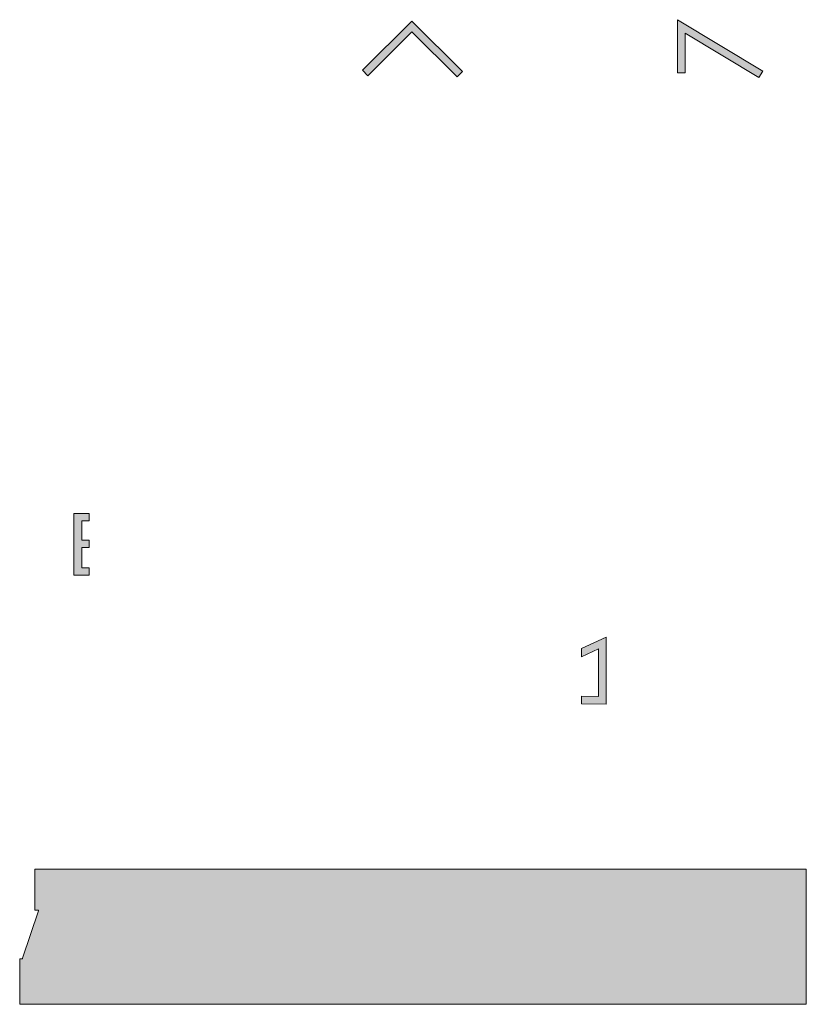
# Model space of a CAD drawing. Header units: millimetres. Extents: x -324 to -247, y -83 to 38.
# Tile 3 of 11: x -284 to -247, y -83 to -37. Entities that reach past the tile are written whole.
import ezdxf

# ---------------------------------------------------------------- set-up
doc = ezdxf.new("R2010")
doc.units = ezdxf.units.MM
doc.header["$MEASUREMENT"] = 0
doc.layers.add('Print', color=7, linetype='Continuous', lineweight=0)

# ---------------------------------------------------------------- blocks, each defined once
blk = doc.blocks.new('Block_0')
at = {"layer": 'Print'}
h = blk.add_hatch(color=4, dxfattribs=at)
h.dxf.hatch_style = 2
h.paths.add_polyline_path([(-267.527, -39.458), (-265.485, -37.416), (-263.384, -39.517), (-263.135, -39.268), (-265.485, -36.918), (-267.776, -39.209)])
h = blk.add_hatch(color=4, dxfattribs=at)
h.dxf.hatch_style = 2
h.paths.add_polyline_path([(-253.146, -39.333), (-252.793, -39.333), (-252.793, -37.479), (-249.365, -39.544), (-249.183, -39.241), (-253.146, -36.855)])
h = blk.add_hatch(color=4, dxfattribs=at)
h.dxf.hatch_style = 2
h.paths.add_polyline_path([(-281.199, -62.65), (-281.199, -62.652), (-281.198, -62.654), (-281.198, -62.656), (-281.197, -62.658), (-281.197, -62.66), (-281.196, -62.662), (-281.195, -62.664), (-281.194, -62.666), (-281.193, -62.668), (-281.192, -62.67), (-281.191, -62.671), (-281.19, -62.673), (-281.189, -62.674), (-281.187, -62.676), (-281.186, -62.677), (-281.184, -62.678), (-281.183, -62.679), (-281.181, -62.681), (-281.18, -62.682), (-281.178, -62.683), (-281.176, -62.683), (-281.174, -62.684), (-281.172, -62.685), (-281.17, -62.686), (-281.168, -62.686), (-281.166, -62.687), (-281.164, -62.687), (-281.161, -62.687), (-281.159, -62.687), (-281.157, -62.687), (-280.481, -62.687), (-280.481, -62.344), (-280.797, -62.344), (-280.799, -62.344), (-280.802, -62.344), (-280.803, -62.344), (-280.804, -62.344), (-280.806, -62.344), (-280.807, -62.343), (-280.808, -62.343), (-280.809, -62.343), (-280.81, -62.342), (-280.812, -62.342), (-280.813, -62.341), (-280.814, -62.34), (-280.814, -62.34), (-280.815, -62.339), (-280.816, -62.338), (-280.817, -62.337), (-280.818, -62.337), (-280.818, -62.336), (-280.819, -62.335), (-280.819, -62.334), (-280.82, -62.333), (-280.82, -62.332), (-280.821, -62.33), (-280.821, -62.329), (-280.822, -62.328), (-280.822, -62.327), (-280.822, -62.325), (-280.822, -62.324), (-280.822, -62.322), (-280.822, -62.321), (-280.822, -61.421), (-280.822, -61.419), (-280.822, -61.418), (-280.822, -61.416), (-280.822, -61.415), (-280.822, -61.414), (-280.821, -61.412), (-280.821, -61.411), (-280.82, -61.41), (-280.82, -61.409), (-280.819, -61.408), (-280.819, -61.407), (-280.818, -61.406), (-280.818, -61.405), (-280.817, -61.404), (-280.816, -61.403), (-280.815, -61.402), (-280.814, -61.402), (-280.814, -61.401), (-280.813, -61.4), (-280.812, -61.4), (-280.81, -61.399), (-280.809, -61.399), (-280.808, -61.398), (-280.807, -61.398), (-280.806, -61.398), (-280.804, -61.397), (-280.803, -61.397), (-280.802, -61.397), (-280.8, -61.397), (-280.799, -61.397), (-280.481, -61.397), (-280.481, -61.054), (-280.799, -61.054), (-280.8, -61.054), (-280.802, -61.054), (-280.803, -61.054), (-280.804, -61.054), (-280.806, -61.053), (-280.807, -61.053), (-280.808, -61.053), (-280.809, -61.052), (-280.81, -61.052), (-280.812, -61.051), (-280.813, -61.051), (-280.814, -61.05), (-280.814, -61.049), (-280.815, -61.049), (-280.816, -61.048), (-280.817, -61.047), (-280.818, -61.046), (-280.818, -61.045), (-280.819, -61.044), (-280.819, -61.043), (-280.82, -61.042), (-280.82, -61.041), (-280.821, -61.04), (-280.821, -61.039), (-280.822, -61.037), (-280.822, -61.036), (-280.822, -61.035), (-280.822, -61.033), (-280.822, -61.032), (-280.822, -61.03), (-280.822, -60.177), (-280.822, -60.175), (-280.822, -60.174), (-280.822, -60.172), (-280.822, -60.171), (-280.822, -60.17), (-280.821, -60.168), (-280.821, -60.167), (-280.82, -60.166), (-280.82, -60.165), (-280.819, -60.164), (-280.819, -60.163), (-280.818, -60.162), (-280.818, -60.161), (-280.817, -60.16), (-280.816, -60.159), (-280.815, -60.159), (-280.814, -60.158), (-280.814, -60.157), (-280.813, -60.157), (-280.812, -60.156), (-280.81, -60.156), (-280.809, -60.155), (-280.808, -60.155), (-280.807, -60.154), (-280.806, -60.154), (-280.804, -60.154), (-280.803, -60.153), (-280.802, -60.153), (-280.8, -60.153), (-280.799, -60.153), (-280.481, -60.153), (-280.481, -59.811), (-281.157, -59.81), (-281.159, -59.81), (-281.161, -59.81), (-281.164, -59.811), (-281.166, -59.811), (-281.168, -59.811), (-281.17, -59.812), (-281.172, -59.813), (-281.174, -59.813), (-281.176, -59.814), (-281.178, -59.815), (-281.18, -59.816), (-281.181, -59.817), (-281.183, -59.818), (-281.184, -59.819), (-281.186, -59.821), (-281.187, -59.822), (-281.189, -59.823), (-281.19, -59.825), (-281.191, -59.826), (-281.192, -59.828), (-281.193, -59.83), (-281.194, -59.832), (-281.195, -59.833), (-281.196, -59.835), (-281.197, -59.837), (-281.197, -59.839), (-281.198, -59.841), (-281.198, -59.844), (-281.199, -59.846), (-281.199, -59.848), (-281.199, -59.85), (-281.199, -59.853), (-281.199, -62.645), (-281.199, -62.647)])
h = blk.add_hatch(color=4, dxfattribs=at)
h.dxf.hatch_style = 2
h.paths.add_polyline_path([(-257.607, -68.316), (-257.607, -68.668), (-256.462, -68.677), (-256.462, -65.56), (-257.607, -66.094), (-257.607, -66.484), (-256.815, -66.114), (-256.815, -68.322)])
h = blk.add_hatch(color=4, dxfattribs=at)
h.dxf.hatch_style = 2
h.paths.add_polyline_path([(-283.007, -76.348), (-283.007, -78.256), (-282.859, -78.256), (-282.858, -78.256), (-282.856, -78.256), (-282.854, -78.257), (-282.852, -78.257), (-282.851, -78.257), (-282.849, -78.258), (-282.848, -78.258), (-282.846, -78.259), (-282.845, -78.26), (-282.844, -78.261), (-282.842, -78.262), (-282.841, -78.263), (-282.84, -78.264), (-282.839, -78.265), (-282.838, -78.266), (-282.837, -78.267), (-282.837, -78.269), (-282.836, -78.27), (-282.836, -78.272), (-282.835, -78.273), (-282.835, -78.275), (-282.835, -78.277), (-282.834, -78.279), (-282.834, -78.281), (-282.835, -78.283), (-282.835, -78.285), (-282.835, -78.287), (-282.836, -78.289), (-282.836, -78.291), (-282.837, -78.294), (-283.571, -80.499), (-283.572, -80.501), (-283.573, -80.503), (-283.573, -80.505), (-283.574, -80.506), (-283.575, -80.508), (-283.576, -80.509), (-283.577, -80.511), (-283.578, -80.513), (-283.579, -80.514), (-283.58, -80.515), (-283.581, -80.517), (-283.582, -80.518), (-283.583, -80.519), (-283.584, -80.52), (-283.585, -80.522), (-283.587, -80.523), (-283.588, -80.524), (-283.589, -80.525), (-283.591, -80.525), (-283.592, -80.526), (-283.594, -80.527), (-283.595, -80.528), (-283.597, -80.528), (-283.598, -80.529), (-283.6, -80.529), (-283.602, -80.53), (-283.603, -80.53), (-283.605, -80.53), (-283.607, -80.531), (-283.609, -80.531), (-283.611, -80.531), (-283.707, -80.531), (-283.707, -82.639), (-247.161, -82.639), (-247.161, -76.348)])
for points in [[(-267.527, -39.458), (-265.485, -37.416), (-263.384, -39.517), (-263.135, -39.268), (-265.485, -36.918), (-267.776, -39.209)], [(-253.146, -39.333), (-252.793, -39.333), (-252.793, -37.479), (-249.365, -39.544), (-249.183, -39.241), (-253.146, -36.855)], [(-281.199, -62.65), (-281.199, -62.652), (-281.198, -62.654), (-281.198, -62.656), (-281.197, -62.658), (-281.197, -62.66), (-281.196, -62.662), (-281.195, -62.664), (-281.194, -62.666), (-281.193, -62.668), (-281.192, -62.67), (-281.191, -62.671), (-281.19, -62.673), (-281.189, -62.674), (-281.187, -62.676), (-281.186, -62.677), (-281.184, -62.678), (-281.183, -62.679), (-281.181, -62.681), (-281.18, -62.682), (-281.178, -62.683), (-281.176, -62.683), (-281.174, -62.684), (-281.172, -62.685), (-281.17, -62.686), (-281.168, -62.686), (-281.166, -62.687), (-281.164, -62.687), (-281.161, -62.687), (-281.159, -62.687), (-281.157, -62.687), (-280.481, -62.687), (-280.481, -62.344), (-280.797, -62.344), (-280.799, -62.344), (-280.802, -62.344), (-280.803, -62.344), (-280.804, -62.344), (-280.806, -62.344), (-280.807, -62.343), (-280.808, -62.343), (-280.809, -62.343), (-280.81, -62.342), (-280.812, -62.342), (-280.813, -62.341), (-280.814, -62.34), (-280.814, -62.34), (-280.815, -62.339), (-280.816, -62.338), (-280.817, -62.337), (-280.818, -62.337), (-280.818, -62.336), (-280.819, -62.335), (-280.819, -62.334), (-280.82, -62.333), (-280.82, -62.332), (-280.821, -62.33), (-280.821, -62.329), (-280.822, -62.328), (-280.822, -62.327), (-280.822, -62.325), (-280.822, -62.324), (-280.822, -62.322), (-280.822, -62.321), (-280.822, -61.421), (-280.822, -61.419), (-280.822, -61.418), (-280.822, -61.416), (-280.822, -61.415), (-280.822, -61.414), (-280.821, -61.412), (-280.821, -61.411), (-280.82, -61.41), (-280.82, -61.409), (-280.819, -61.408), (-280.819, -61.407), (-280.818, -61.406), (-280.818, -61.405), (-280.817, -61.404), (-280.816, -61.403), (-280.815, -61.402), (-280.814, -61.402), (-280.814, -61.401), (-280.813, -61.4), (-280.812, -61.4), (-280.81, -61.399), (-280.809, -61.399), (-280.808, -61.398), (-280.807, -61.398), (-280.806, -61.398), (-280.804, -61.397), (-280.803, -61.397), (-280.802, -61.397), (-280.8, -61.397), (-280.799, -61.397), (-280.481, -61.397), (-280.481, -61.054), (-280.799, -61.054), (-280.8, -61.054), (-280.802, -61.054), (-280.803, -61.054), (-280.804, -61.054), (-280.806, -61.053), (-280.807, -61.053), (-280.808, -61.053), (-280.809, -61.052), (-280.81, -61.052), (-280.812, -61.051), (-280.813, -61.051), (-280.814, -61.05), (-280.814, -61.049), (-280.815, -61.049), (-280.816, -61.048), (-280.817, -61.047), (-280.818, -61.046), (-280.818, -61.045), (-280.819, -61.044), (-280.819, -61.043), (-280.82, -61.042), (-280.82, -61.041), (-280.821, -61.04), (-280.821, -61.039), (-280.822, -61.037), (-280.822, -61.036), (-280.822, -61.035), (-280.822, -61.033), (-280.822, -61.032), (-280.822, -61.03), (-280.822, -60.177), (-280.822, -60.175), (-280.822, -60.174), (-280.822, -60.172), (-280.822, -60.171), (-280.822, -60.17), (-280.821, -60.168), (-280.821, -60.167), (-280.82, -60.166), (-280.82, -60.165), (-280.819, -60.164), (-280.819, -60.163), (-280.818, -60.162), (-280.818, -60.161), (-280.817, -60.16), (-280.816, -60.159), (-280.815, -60.159), (-280.814, -60.158), (-280.814, -60.157), (-280.813, -60.157), (-280.812, -60.156), (-280.81, -60.156), (-280.809, -60.155), (-280.808, -60.155), (-280.807, -60.154), (-280.806, -60.154), (-280.804, -60.154), (-280.803, -60.153), (-280.802, -60.153), (-280.8, -60.153), (-280.799, -60.153), (-280.481, -60.153), (-280.481, -59.811), (-281.157, -59.81), (-281.159, -59.81), (-281.161, -59.81), (-281.164, -59.811), (-281.166, -59.811), (-281.168, -59.811), (-281.17, -59.812), (-281.172, -59.813), (-281.174, -59.813), (-281.176, -59.814), (-281.178, -59.815), (-281.18, -59.816), (-281.181, -59.817), (-281.183, -59.818), (-281.184, -59.819), (-281.186, -59.821), (-281.187, -59.822), (-281.189, -59.823), (-281.19, -59.825), (-281.191, -59.826), (-281.192, -59.828), (-281.193, -59.83), (-281.194, -59.832), (-281.195, -59.833), (-281.196, -59.835), (-281.197, -59.837), (-281.197, -59.839), (-281.198, -59.841), (-281.198, -59.844), (-281.199, -59.846), (-281.199, -59.848), (-281.199, -59.85), (-281.199, -59.853), (-281.199, -62.645), (-281.199, -62.647)], [(-257.607, -68.316), (-257.607, -68.668), (-256.462, -68.677), (-256.462, -65.56), (-257.607, -66.094), (-257.607, -66.484), (-256.815, -66.114), (-256.815, -68.322)], [(-283.007, -76.348), (-283.007, -78.256), (-282.859, -78.256), (-282.858, -78.256), (-282.856, -78.256), (-282.854, -78.257), (-282.852, -78.257), (-282.851, -78.257), (-282.849, -78.258), (-282.848, -78.258), (-282.846, -78.259), (-282.845, -78.26), (-282.844, -78.261), (-282.842, -78.262), (-282.841, -78.263), (-282.84, -78.264), (-282.839, -78.265), (-282.838, -78.266), (-282.837, -78.267), (-282.837, -78.269), (-282.836, -78.27), (-282.836, -78.272), (-282.835, -78.273), (-282.835, -78.275), (-282.835, -78.277), (-282.834, -78.279), (-282.834, -78.281), (-282.835, -78.283), (-282.835, -78.285), (-282.835, -78.287), (-282.836, -78.289), (-282.836, -78.291), (-282.837, -78.294), (-283.571, -80.499), (-283.572, -80.501), (-283.573, -80.503), (-283.573, -80.505), (-283.574, -80.506), (-283.575, -80.508), (-283.576, -80.509), (-283.577, -80.511), (-283.578, -80.513), (-283.579, -80.514), (-283.58, -80.515), (-283.581, -80.517), (-283.582, -80.518), (-283.583, -80.519), (-283.584, -80.52), (-283.585, -80.522), (-283.587, -80.523), (-283.588, -80.524), (-283.589, -80.525), (-283.591, -80.525), (-283.592, -80.526), (-283.594, -80.527), (-283.595, -80.528), (-283.597, -80.528), (-283.598, -80.529), (-283.6, -80.529), (-283.602, -80.53), (-283.603, -80.53), (-283.605, -80.53), (-283.607, -80.531), (-283.609, -80.531), (-283.611, -80.531), (-283.707, -80.531), (-283.707, -82.639), (-247.161, -82.639), (-247.161, -76.348)]]:
    blk.add_lwpolyline(points, close=True, dxfattribs=at)

msp = doc.modelspace()

# ---------------------------------------------------------------- block references
at = {"layer": 'Print'}
msp.add_blockref('Block_0', (0, 0), dxfattribs=at)

doc.saveas('drawing.dxf')
